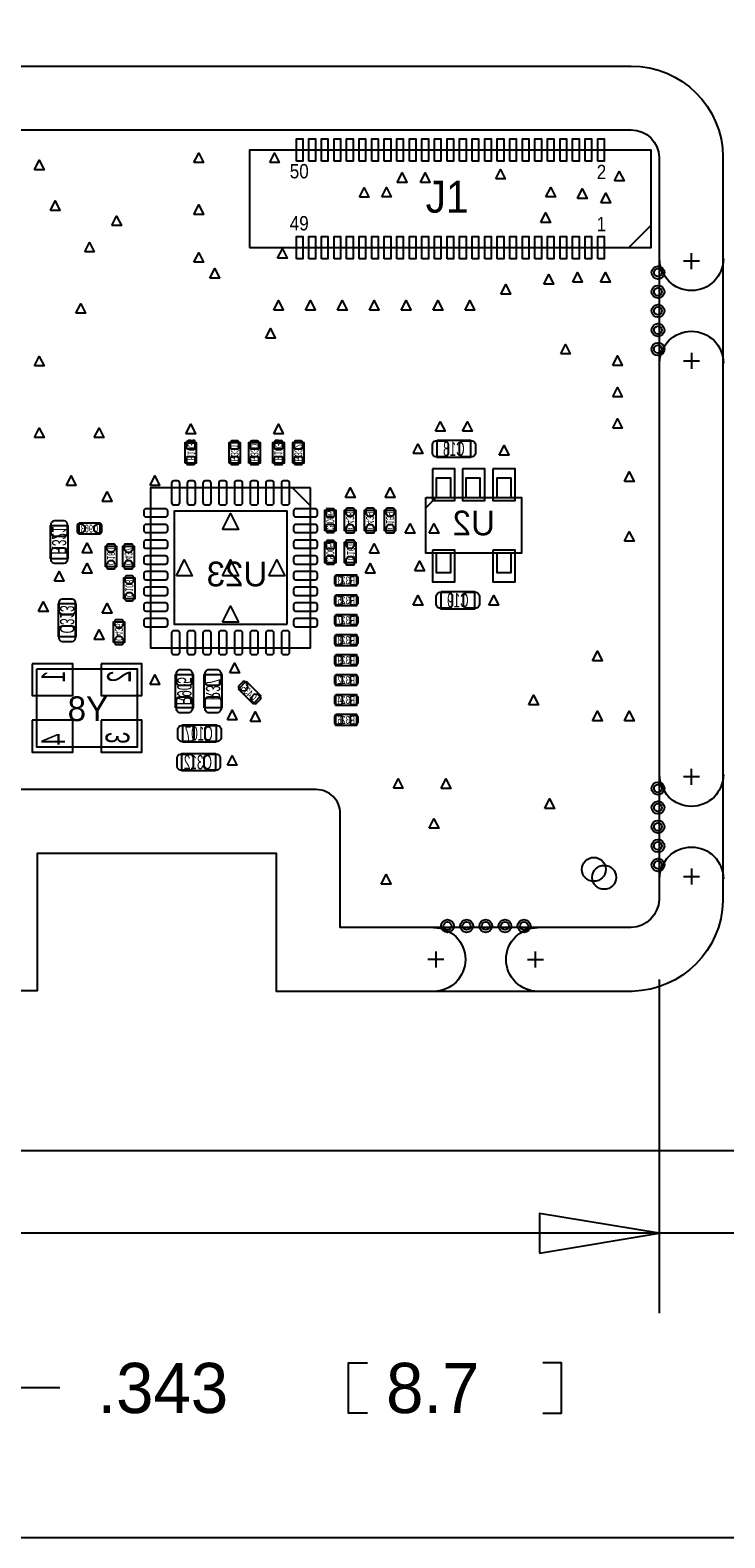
# Model space of a CAD drawing. Extents: x -24 to 300, y -33 to 275.
# Tile 2 of 6: x 5 to 27, y -19 to 29. Entities that reach past the tile are written whole.
import ezdxf
from ezdxf.enums import TextEntityAlignment as Align

# ---------------------------------------------------------------- set-up
doc = ezdxf.new("R2010")
doc.units = 0
for name, color, linetype in [('BG_DIMENSION', 80, 'CONTINUOUS'), ('BG_OUTLINE', 5, 'CONTINUOUS'), ('BG_PANEL', 141, 'CONTINUOUS'), ('MA_NCLEGEND-1-4', 254, 'CONTINUOUS'), ('PG_ASSEMBLY_BOTTOM', 231, 'CONTINUOUS'), ('PG_ASSEMBLY_TOP', 80, 'CONTINUOUS'), ('PIN_BOTTOM', 153, 'CONTINUOUS'), ('PIN_TOP', 5, 'CONTINUOUS'), ('RD_ASSEMBLY_BOTTOM', 211, 'CONTINUOUS'), ('RD_ASSEMBLY_TOP', 80, 'CONTINUOUS')]:
    doc.layers.add(name, color=color, linetype=linetype)

# ---------------------------------------------------------------- blocks, each defined once
blk = doc.blocks.new('FIGURE_TRI')
blk.add_lwpolyline([(-0.5, -0.5), (0, 0.5), (0.5, -0.5)], close=True)
blk = doc.blocks.new('FIGURE_CIRCLE')
blk.add_circle((0, 0), 0.5)

msp = doc.modelspace()

# ---------------------------------------------------------------- linework, layer by layer
at = {"layer": 'BG_DIMENSION'}
for points in [[(25.3365, -1.6637), (25.3365, -12.2936)], [(21.5265, -10.3886), (25.3365, -9.7536), (21.5265, -9.1186), (21.5265, -10.3886)], [(25.3365, -9.7536), (0, -9.7536)], [(29.91485, -9.7536), (25.3365, -9.7536)], [(16.0401, -15.4813), (15.4432, -15.4813), (15.4432, -13.8811), (16.0401, -13.8811)], [(21.6281, -15.4813), (22.225, -15.4813), (22.225, -13.8811), (21.6281, -13.8811)], [(6.24205, -14.6812), (1.5875, -14.6812)], [(36.89985, -19.4564), (-7.112, -19.4564)]]:
    msp.add_lwpolyline(points, dxfattribs=at)
at = {"layer": 'BG_OUTLINE'}
msp.add_lwpolyline([(0.850646, 25.4), (24.4475, 25.4, -0.411862), (25.3365, 24.5237), (25.3365, 0.8763, -0.387434), (24.4475, -0.0127), (15.1765, -0.007874), (15.1765, 3.6195, 0.418682), (14.4145, 4.3815), (4.2545, 4.3815, 0.418682), (3.4925, 3.6195), (3.4925, -0.001524), (0.883412, 0, -0.408937), (0, 0.878586), (0, 24.529542, -0.394812)], format="xyb", close=True, dxfattribs=at)
at = {"layer": 'BG_PANEL'}
msp.add_lwpolyline([(-7.112, -7.112), (101.6, -7.112), (101.6, 101.6254), (-7.112, 101.6254)], close=True, dxfattribs=at)
msp.add_lwpolyline([(24.445206, 27.432, -0.412917), (27.3685, 24.531795), (27.3685, 0.842602, -0.399198), (24.48052, -2.044718), (13.1445, -2.044718), (13.1445, 2.3495), (5.5245, 2.3495), (5.5245, -2.032), (0.87887, -2.032, -0.4113), (-2.032, 0.870087), (-2.032, 24.545323, -0.403471), (0.818223, 27.432)], format="xyb", close=True, dxfattribs=at)
for points in [[(27.3812, 21.2979, -1), (25.3492, 21.2979)], [(25.3492, 17.9705, -1), (27.3812, 17.9705)], [(27.3812, 4.8641, -1), (25.3492, 4.8641)], [(25.3492, 1.5367, -1), (27.3812, 1.5367)], [(18.1483, -0.0127, -1), (18.1483, -2.0447)], [(21.4757, -2.0447, -1), (21.4757, -0.0127)]]:
    msp.add_lwpolyline(points, format="xyb", dxfattribs=at)
for points in [[(26.6192, 21.2217), (26.1112, 21.2217)], [(26.3652, 20.9677), (26.3652, 21.4757)], [(26.3652, 18.3007), (26.3652, 17.7927)], [(26.1112, 18.0467), (26.6192, 18.0467)], [(26.3652, 4.5339), (26.3652, 5.0419)], [(26.6192, 4.7879), (26.1112, 4.7879)], [(26.1112, 1.6129), (26.6192, 1.6129)], [(26.3652, 1.8669), (26.3652, 1.3589)], [(18.2245, -0.7747), (18.2245, -1.2827)], [(21.3995, -1.2827), (21.3995, -0.7747)], [(18.4785, -1.0287), (17.9705, -1.0287)], [(21.1455, -1.0287), (21.6535, -1.0287)]]:
    msp.add_lwpolyline(points, dxfattribs=at)
at = {"layer": 'PG_ASSEMBLY_BOTTOM'}
for points in [[(10.2362, 14.7828), (10.2362, 15.4432), (10.5918, 15.4432), (10.5918, 14.7828), (10.2362, 14.7828)], [(11.6332, 14.7828), (11.6332, 15.4432), (11.9888, 15.4432), (11.9888, 14.7828), (11.6332, 14.7828)], [(12.2682, 14.7828), (12.2682, 15.4432), (12.6238, 15.4432), (12.6238, 14.7828), (12.2682, 14.7828)], [(13.0302, 14.7828), (13.0302, 15.4432), (13.3858, 15.4432), (13.3858, 14.7828), (13.0302, 14.7828)], [(13.6652, 14.7828), (13.6652, 15.4432), (14.0208, 15.4432), (14.0208, 14.7828), (13.6652, 14.7828)], [(14.234, 14), (9.134, 14), (9.134, 8.9), (14.234, 8.9), (14.234, 14)], [(14.234, 13.425), (13.659, 14)], [(18.6944, 13.6906), (18.6944, 14.3002), (18.2372, 14.3002), (18.2372, 13.6906), (17.907, 13.3604)], [(19.6342, 13.6906), (19.6342, 14.3002), (19.177, 14.3002), (19.177, 13.6906)], [(20.6248, 13.6906), (20.6248, 14.3002), (20.1676, 14.3002), (20.1676, 13.6906)], [(14.6812, 12.6238), (14.6812, 13.2842), (15.0368, 13.2842), (15.0368, 12.6238), (14.6812, 12.6238)], [(15.3162, 12.6238), (15.3162, 13.2842), (15.6718, 13.2842), (15.6718, 12.6238), (15.3162, 12.6238)], [(15.9512, 12.6238), (15.9512, 13.2842), (16.3068, 13.2842), (16.3068, 12.6238), (15.9512, 12.6238)], [(16.5862, 12.6238), (16.5862, 13.2842), (16.9418, 13.2842), (16.9418, 12.6238), (16.5862, 12.6238)], [(6.858, 12.8778), (7.5184, 12.8778), (7.5184, 12.5222), (6.858, 12.5222), (6.858, 12.8778)], [(7.6962, 11.4808), (7.6962, 12.1412), (8.0518, 12.1412), (8.0518, 11.4808), (7.6962, 11.4808)], [(8.255, 11.4808), (8.255, 12.1412), (8.6106, 12.1412), (8.6106, 11.4808), (8.255, 11.4808)], [(15.0368, 12.2682), (15.0368, 11.6078), (14.6812, 11.6078), (14.6812, 12.2682), (15.0368, 12.2682)], [(15.6718, 12.2682), (15.6718, 11.6078), (15.3162, 11.6078), (15.3162, 12.2682), (15.6718, 12.2682)], [(18.2372, 11.9126), (18.2372, 11.303), (18.6944, 11.303), (18.6944, 11.9126)], [(20.1676, 11.9126), (20.1676, 11.303), (20.6248, 11.303), (20.6248, 11.9126)], [(8.2804, 10.4648), (8.2804, 11.1252), (8.636, 11.1252), (8.636, 10.4648), (8.2804, 10.4648)], [(15.0368, 11.2268), (15.6972, 11.2268), (15.6972, 10.8712), (15.0368, 10.8712), (15.0368, 11.2268)], [(15.0368, 10.5918), (15.6972, 10.5918), (15.6972, 10.2362), (15.0368, 10.2362), (15.0368, 10.5918)], [(7.9502, 9.0678), (7.9502, 9.7282), (8.3058, 9.7282), (8.3058, 9.0678), (7.9502, 9.0678)], [(15.0368, 9.9568), (15.6972, 9.9568), (15.6972, 9.6012), (15.0368, 9.6012), (15.0368, 9.9568)], [(15.0368, 9.3218), (15.6972, 9.3218), (15.6972, 8.9662), (15.0368, 8.9662), (15.0368, 9.3218)], [(15.0368, 8.6868), (15.6972, 8.6868), (15.6972, 8.3312), (15.0368, 8.3312), (15.0368, 8.6868)], [(5.512001, 8.235), (8.711999, 8.235), (8.711999, 5.735), (5.512001, 5.735), (5.512001, 8.235)], [(12.182757, 7.834249), (12.649728, 7.367278), (12.398281, 7.11583), (11.93131, 7.582802), (12.182757, 7.834249)], [(15.0368, 8.0518), (15.6972, 8.0518), (15.6972, 7.6962), (15.0368, 7.6962), (15.0368, 8.0518)], [(15.0368, 7.4168), (15.6972, 7.4168), (15.6972, 7.0612), (15.0368, 7.0612), (15.0368, 7.4168)], [(15.0368, 6.7818), (15.6972, 6.7818), (15.6972, 6.4262), (15.0368, 6.4262), (15.0368, 6.7818)]]:
    msp.add_lwpolyline(points, dxfattribs=at)
for points in [[(18.2626, 15.5194), (19.3294, 15.5194), (19.3294, 14.9606), (18.2626, 14.9606)], [(17.907, 13.6906), (20.955, 13.6906), (20.955, 11.9126), (17.907, 11.9126)], [(5.9436, 11.7348), (5.9436, 12.8016), (6.5024, 12.8016), (6.5024, 11.7348)], [(18.3896, 10.6934), (19.4564, 10.6934), (19.4564, 10.1346), (18.3896, 10.1346)], [(6.7564, 10.3124), (6.7564, 9.2456), (6.1976, 9.2456), (6.1976, 10.3124)], [(9.9314, 6.985), (9.9314, 8.0518), (10.4902, 8.0518), (10.4902, 6.985)], [(10.8458, 6.985), (10.8458, 8.0518), (11.4046, 8.0518), (11.4046, 6.985)], [(11.2268, 5.8928), (10.16, 5.8928), (10.16, 6.4516), (11.2268, 6.4516)], [(11.2014, 4.9784), (10.1346, 4.9784), (10.1346, 5.5372), (11.2014, 5.5372)]]:
    msp.add_lwpolyline(points, close=True, dxfattribs=at)
at = {"layer": 'PG_ASSEMBLY_TOP'}
msp.add_lwpolyline([(12.2809, 21.6535), (25.0825, 21.6535), (25.0825, 24.7523), (12.2809, 24.7523)], close=True, dxfattribs=at)
msp.add_lwpolyline([(24.3713, 21.6535), (25.0825, 22.3647)], dxfattribs=at)
at = {"layer": 'PIN_BOTTOM'}
for points in [[(10.5029, 15.235936, 0.414214), (10.5537, 15.286736), (10.5537, 15.439136, 0.414214), (10.5029, 15.489936), (10.3251, 15.489936, 0.414214), (10.2743, 15.439136), (10.2743, 15.286736, 0.414214), (10.3251, 15.235936)], [(11.8999, 15.235936, 0.414214), (11.9507, 15.286736), (11.9507, 15.439136, 0.414214), (11.8999, 15.489936), (11.7221, 15.489936, 0.414214), (11.6713, 15.439136), (11.6713, 15.286736, 0.414214), (11.7221, 15.235936)], [(12.5349, 15.235936, 0.414214), (12.5857, 15.286736), (12.5857, 15.439136, 0.414214), (12.5349, 15.489936), (12.3571, 15.489936, 0.414214), (12.3063, 15.439136), (12.3063, 15.286736, 0.414214), (12.3571, 15.235936)], [(13.2969, 15.235936, 0.414214), (13.3477, 15.286736), (13.3477, 15.439136, 0.414214), (13.2969, 15.489936), (13.1191, 15.489936, 0.414214), (13.0683, 15.439136), (13.0683, 15.286736, 0.414214), (13.1191, 15.235936)], [(13.9319, 15.235936, 0.414214), (13.9827, 15.286736), (13.9827, 15.439136, 0.414214), (13.9319, 15.489936), (13.7541, 15.489936, 0.414214), (13.7033, 15.439136), (13.7033, 15.286736, 0.414214), (13.7541, 15.235936)], [(18.2118, 15.494), (18.5166, 15.494, -0.294587), (18.6182, 15.3924), (18.6182, 15.0876, -0.294587), (18.5166, 14.986), (18.2118, 14.986, -0.294587), (18.1102, 15.0876), (18.1102, 15.3924, -0.294587)], [(19.0754, 15.494), (19.3802, 15.494, -0.294587), (19.4818, 15.3924), (19.4818, 15.0876, -0.294587), (19.3802, 14.986), (19.0754, 14.986, -0.294587), (18.9738, 15.0876), (18.9738, 15.3924, -0.294587)], [(10.5029, 14.736064, 0.414214), (10.5537, 14.786864), (10.5537, 14.939264, 0.414214), (10.5029, 14.990064), (10.3251, 14.990064, 0.414214), (10.2743, 14.939264), (10.2743, 14.786864, 0.414214), (10.3251, 14.736064)], [(11.8999, 14.736064, 0.414214), (11.9507, 14.786864), (11.9507, 14.939264, 0.414214), (11.8999, 14.990064), (11.7221, 14.990064, 0.414214), (11.6713, 14.939264), (11.6713, 14.786864, 0.414214), (11.7221, 14.736064)], [(12.5349, 14.736064, 0.414214), (12.5857, 14.786864), (12.5857, 14.939264, 0.414214), (12.5349, 14.990064), (12.3571, 14.990064, 0.414214), (12.3063, 14.939264), (12.3063, 14.786864, 0.414214), (12.3571, 14.736064)], [(13.2969, 14.736064, 0.414214), (13.3477, 14.786864), (13.3477, 14.939264, 0.414214), (13.2969, 14.990064), (13.1191, 14.990064, 0.414214), (13.0683, 14.939264), (13.0683, 14.786864, 0.414214), (13.1191, 14.736064)], [(13.9319, 14.736064, 0.414214), (13.9827, 14.786864), (13.9827, 14.939264, 0.414214), (13.9319, 14.990064), (13.7541, 14.990064, 0.414214), (13.7033, 14.939264), (13.7033, 14.786864, 0.414214), (13.7541, 14.736064)], [(9.804001, 14.144998), (9.804001, 13.525, 0.414287), (9.874001, 13.455), (9.994001, 13.455, 0.414287), (10.064001, 13.525), (10.064001, 14.144998, 0.414287), (9.994001, 14.214998), (9.874001, 14.214998, 0.414287)], [(10.304, 14.144998), (10.304, 13.525, 0.414287), (10.374, 13.455), (10.494, 13.455, 0.414287), (10.564, 13.525), (10.564, 14.144998, 0.414287), (10.494, 14.214998), (10.374, 14.214998, 0.414287)], [(10.803999, 14.144998), (10.803999, 13.525, 0.414287), (10.873999, 13.455), (10.993999, 13.455, 0.414287), (11.063999, 13.525), (11.063999, 14.144998, 0.414287), (10.993999, 14.214998), (10.873999, 14.214998, 0.414287)], [(11.304001, 14.144998), (11.304001, 13.525, 0.414287), (11.374001, 13.455), (11.494, 13.455, 0.414287), (11.564, 13.525), (11.564, 14.144998, 0.414287), (11.494, 14.214998), (11.374001, 14.214998, 0.414287)], [(11.804, 14.144998), (11.804, 13.525, 0.414287), (11.874, 13.455), (11.993999, 13.455, 0.414287), (12.063999, 13.525), (12.063999, 14.144998, 0.414287), (11.993999, 14.214998), (11.874, 14.214998, 0.414287)], [(12.304001, 14.144998), (12.304001, 13.525, 0.414287), (12.374001, 13.455), (12.494001, 13.455, 0.414287), (12.564001, 13.525), (12.564001, 14.144998, 0.414287), (12.494001, 14.214998), (12.374001, 14.214998, 0.414287)], [(12.804, 14.144998), (12.804, 13.525, 0.414287), (12.874, 13.455), (12.994, 13.455, 0.414287), (13.064, 13.525), (13.064, 14.144998, 0.414287), (12.994, 14.214998), (12.874, 14.214998, 0.414287)], [(13.303999, 14.144998), (13.303999, 13.525, 0.414287), (13.373999, 13.455), (13.493999, 13.455, 0.414287), (13.563999, 13.525), (13.563999, 14.144998, 0.414287), (13.493999, 14.214998), (13.373999, 14.214998, 0.414287)], [(8.989002, 13.069999), (9.609, 13.069999, 0.414287), (9.679, 13.139999), (9.679, 13.259999, 0.414287), (9.609, 13.329999), (8.989002, 13.329999, 0.414287), (8.919002, 13.259999), (8.919002, 13.139999, 0.414287)], [(14.378998, 13.329999), (13.759, 13.329999, 0.414287), (13.689, 13.259999), (13.689, 13.139999, 0.414287), (13.759, 13.069999), (14.378998, 13.069999, 0.414287), (14.448998, 13.139999), (14.448998, 13.259999, 0.414287)], [(14.9479, 13.076936, 0.414214), (14.9987, 13.127736), (14.9987, 13.280136, 0.414214), (14.9479, 13.330936), (14.7701, 13.330936, 0.414214), (14.7193, 13.280136), (14.7193, 13.127736, 0.414214), (14.7701, 13.076936)], [(15.6337, 13.184378), (15.6337, 13.2969, 0.414214), (15.5829, 13.3477), (15.4051, 13.3477, 0.414214), (15.3543, 13.2969), (15.3543, 13.184378), (15.432278, 13.0937), (15.555722, 13.0937)], [(16.2687, 13.184378), (16.2687, 13.2969, 0.414214), (16.2179, 13.3477), (16.0401, 13.3477, 0.414214), (15.9893, 13.2969), (15.9893, 13.184378), (16.067278, 13.0937), (16.190722, 13.0937)], [(16.9037, 13.184378), (16.9037, 13.2969, 0.414214), (16.8529, 13.3477), (16.6751, 13.3477, 0.414214), (16.6243, 13.2969), (16.6243, 13.184378), (16.702278, 13.0937), (16.825722, 13.0937)], [(5.969, 12.5476), (5.969, 12.8524, -0.294587), (6.0706, 12.954), (6.3754, 12.954, -0.294587), (6.477, 12.8524), (6.477, 12.5476, -0.294587), (6.3754, 12.446), (6.0706, 12.446, -0.294587)], [(6.957822, 12.8397), (6.8453, 12.8397, 0.414214), (6.7945, 12.7889), (6.7945, 12.6111, 0.414214), (6.8453, 12.5603), (6.957822, 12.5603), (7.0485, 12.638278), (7.0485, 12.761722)], [(7.418578, 12.5603), (7.5311, 12.5603, 0.414214), (7.5819, 12.6111), (7.5819, 12.7889, 0.414214), (7.5311, 12.8397), (7.418578, 12.8397), (7.3279, 12.761722), (7.3279, 12.638278)], [(8.989002, 12.57), (9.609, 12.57, 0.414287), (9.679, 12.64), (9.679, 12.76, 0.414287), (9.609, 12.83), (8.989002, 12.83, 0.414287), (8.919002, 12.76), (8.919002, 12.64, 0.414287)], [(14.378998, 12.83), (13.759, 12.83, 0.414287), (13.689, 12.76), (13.689, 12.64, 0.414287), (13.759, 12.57), (14.378998, 12.57, 0.414287), (14.448998, 12.64), (14.448998, 12.76, 0.414287)], [(14.9479, 12.577064, 0.414214), (14.9987, 12.627864), (14.9987, 12.780264, 0.414214), (14.9479, 12.831064), (14.7701, 12.831064, 0.414214), (14.7193, 12.780264), (14.7193, 12.627864, 0.414214), (14.7701, 12.577064)], [(15.3543, 12.723622), (15.3543, 12.6111, 0.414214), (15.4051, 12.5603), (15.5829, 12.5603, 0.414214), (15.6337, 12.6111), (15.6337, 12.723622), (15.555722, 12.8143), (15.432278, 12.8143)], [(15.9893, 12.723622), (15.9893, 12.6111, 0.414214), (16.0401, 12.5603), (16.2179, 12.5603, 0.414214), (16.2687, 12.6111), (16.2687, 12.723622), (16.190722, 12.8143), (16.067278, 12.8143)], [(16.6243, 12.723622), (16.6243, 12.6111, 0.414214), (16.6751, 12.5603), (16.8529, 12.5603, 0.414214), (16.9037, 12.6111), (16.9037, 12.723622), (16.825722, 12.8143), (16.702278, 12.8143)], [(5.969, 11.684), (5.969, 11.9888, -0.294587), (6.0706, 12.0904), (6.3754, 12.0904, -0.294587), (6.477, 11.9888), (6.477, 11.684, -0.294587), (6.3754, 11.5824), (6.0706, 11.5824, -0.294587)], [(8.0137, 12.041378), (8.0137, 12.1539, 0.414214), (7.9629, 12.2047), (7.7851, 12.2047, 0.414214), (7.7343, 12.1539), (7.7343, 12.041378), (7.812278, 11.9507), (7.935722, 11.9507)], [(8.5725, 12.041378), (8.5725, 12.1539, 0.414214), (8.5217, 12.2047), (8.3439, 12.2047, 0.414214), (8.2931, 12.1539), (8.2931, 12.041378), (8.371078, 11.9507), (8.494522, 11.9507)], [(8.989002, 12.070001), (9.609, 12.070001, 0.414287), (9.679, 12.140001), (9.679, 12.260001, 0.414287), (9.609, 12.330001), (8.989002, 12.330001, 0.414287), (8.919002, 12.260001), (8.919002, 12.140001, 0.414287)], [(14.378998, 12.330001), (13.759, 12.330001, 0.414287), (13.689, 12.260001), (13.689, 12.140001, 0.414287), (13.759, 12.070001), (14.378998, 12.070001, 0.414287), (14.448998, 12.140001), (14.448998, 12.260001, 0.414287)], [(14.7701, 12.314936, 0.414214), (14.7193, 12.264136), (14.7193, 12.111736, 0.414214), (14.7701, 12.060936), (14.9479, 12.060936, 0.414214), (14.9987, 12.111736), (14.9987, 12.264136, 0.414214), (14.9479, 12.314936)], [(15.6337, 12.168378), (15.6337, 12.2809, 0.414214), (15.5829, 12.3317), (15.4051, 12.3317, 0.414214), (15.3543, 12.2809), (15.3543, 12.168378), (15.432278, 12.0777), (15.555722, 12.0777)], [(7.7343, 11.580622), (7.7343, 11.4681, 0.414214), (7.7851, 11.4173), (7.9629, 11.4173, 0.414214), (8.0137, 11.4681), (8.0137, 11.580622), (7.935722, 11.6713), (7.812278, 11.6713)], [(8.2931, 11.580622), (8.2931, 11.4681, 0.414214), (8.3439, 11.4173), (8.5217, 11.4173, 0.414214), (8.5725, 11.4681), (8.5725, 11.580622), (8.494522, 11.6713), (8.371078, 11.6713)], [(8.989002, 11.57), (9.609, 11.57, 0.414287), (9.679, 11.64), (9.679, 11.759999, 0.414287), (9.609, 11.829999), (8.989002, 11.829999, 0.414287), (8.919002, 11.759999), (8.919002, 11.64, 0.414287)], [(14.378998, 11.829999), (13.759, 11.829999, 0.414287), (13.689, 11.759999), (13.689, 11.64, 0.414287), (13.759, 11.57), (14.378998, 11.57, 0.414287), (14.448998, 11.64), (14.448998, 11.759999, 0.414287)], [(14.7701, 11.815064, 0.414214), (14.7193, 11.764264), (14.7193, 11.611864, 0.414214), (14.7701, 11.561064), (14.9479, 11.561064, 0.414214), (14.9987, 11.611864), (14.9987, 11.764264, 0.414214), (14.9479, 11.815064)], [(15.3543, 11.707622), (15.3543, 11.5951, 0.414214), (15.4051, 11.5443), (15.5829, 11.5443, 0.414214), (15.6337, 11.5951), (15.6337, 11.707622), (15.555722, 11.7983), (15.432278, 11.7983)], [(8.5979, 11.025378), (8.5979, 11.1379, 0.414214), (8.5471, 11.1887), (8.3693, 11.1887, 0.414214), (8.3185, 11.1379), (8.3185, 11.025378), (8.396478, 10.9347), (8.519922, 10.9347)], [(8.989002, 11.070001), (9.609, 11.070001, 0.414287), (9.679, 11.140001), (9.679, 11.26, 0.414287), (9.609, 11.33), (8.989002, 11.33, 0.414287), (8.919002, 11.26), (8.919002, 11.140001, 0.414287)], [(14.378998, 11.33), (13.759, 11.33, 0.414287), (13.689, 11.26), (13.689, 11.140001, 0.414287), (13.759, 11.070001), (14.378998, 11.070001, 0.414287), (14.448998, 11.140001), (14.448998, 11.26, 0.414287)], [(14.990064, 10.9601, 0.414214), (15.040864, 10.9093), (15.193264, 10.9093, 0.414214), (15.244064, 10.9601), (15.244064, 11.1379, 0.414214), (15.193264, 11.1887), (15.040864, 11.1887, 0.414214), (14.990064, 11.1379)], [(15.489936, 10.9601, 0.414214), (15.540736, 10.9093), (15.693136, 10.9093, 0.414214), (15.743936, 10.9601), (15.743936, 11.1379, 0.414214), (15.693136, 11.1887), (15.540736, 11.1887, 0.414214), (15.489936, 11.1379)], [(8.3185, 10.564622), (8.3185, 10.4521, 0.414214), (8.3693, 10.4013), (8.5471, 10.4013, 0.414214), (8.5979, 10.4521), (8.5979, 10.564622), (8.519922, 10.6553), (8.396478, 10.6553)], [(8.989002, 10.569999), (9.609, 10.569999, 0.414287), (9.679, 10.639999), (9.679, 10.759999, 0.414287), (9.609, 10.829999), (8.989002, 10.829999, 0.414287), (8.919002, 10.759999), (8.919002, 10.639999, 0.414287)], [(14.378998, 10.829999), (13.759, 10.829999, 0.414287), (13.689, 10.759999), (13.689, 10.639999, 0.414287), (13.759, 10.569999), (14.378998, 10.569999, 0.414287), (14.448998, 10.639999), (14.448998, 10.759999, 0.414287)], [(18.3388, 10.668), (18.6436, 10.668, -0.294587), (18.7452, 10.5664), (18.7452, 10.2616, -0.294587), (18.6436, 10.16), (18.3388, 10.16, -0.294587), (18.2372, 10.2616), (18.2372, 10.5664, -0.294587)], [(19.2024, 10.668), (19.5072, 10.668, -0.294587), (19.6088, 10.5664), (19.6088, 10.2616, -0.294587), (19.5072, 10.16), (19.2024, 10.16, -0.294587), (19.1008, 10.2616), (19.1008, 10.5664, -0.294587)], [(6.731, 10.3632), (6.731, 10.0584, -0.294587), (6.6294, 9.9568), (6.3246, 9.9568, -0.294587), (6.223, 10.0584), (6.223, 10.3632, -0.294587), (6.3246, 10.4648), (6.6294, 10.4648, -0.294587)], [(8.989002, 10.07), (9.609, 10.07, 0.414287), (9.679, 10.14), (9.679, 10.26, 0.414287), (9.609, 10.33), (8.989002, 10.33, 0.414287), (8.919002, 10.26), (8.919002, 10.14, 0.414287)], [(14.378998, 10.33), (13.759, 10.33, 0.414287), (13.689, 10.26), (13.689, 10.14, 0.414287), (13.759, 10.07), (14.378998, 10.07, 0.414287), (14.448998, 10.14), (14.448998, 10.26, 0.414287)], [(14.990064, 10.3251, 0.414214), (15.040864, 10.2743), (15.193264, 10.2743, 0.414214), (15.244064, 10.3251), (15.244064, 10.5029, 0.414214), (15.193264, 10.5537), (15.040864, 10.5537, 0.414214), (14.990064, 10.5029)], [(15.489936, 10.3251, 0.414214), (15.540736, 10.2743), (15.693136, 10.2743, 0.414214), (15.743936, 10.3251), (15.743936, 10.5029, 0.414214), (15.693136, 10.5537), (15.540736, 10.5537, 0.414214), (15.489936, 10.5029)], [(8.2677, 9.628378), (8.2677, 9.7409, 0.414214), (8.2169, 9.7917), (8.0391, 9.7917, 0.414214), (7.9883, 9.7409), (7.9883, 9.628378), (8.066278, 9.5377), (8.189722, 9.5377)], [(8.989002, 9.570001), (9.609, 9.570001, 0.414287), (9.679, 9.640001), (9.679, 9.760001, 0.414287), (9.609, 9.830001), (8.989002, 9.830001, 0.414287), (8.919002, 9.760001), (8.919002, 9.640001, 0.414287)], [(14.378998, 9.830001), (13.759, 9.830001, 0.414287), (13.689, 9.760001), (13.689, 9.640001, 0.414287), (13.759, 9.570001), (14.378998, 9.570001, 0.414287), (14.448998, 9.640001), (14.448998, 9.760001, 0.414287)], [(14.990064, 9.6901, 0.414214), (15.040864, 9.6393), (15.193264, 9.6393, 0.414214), (15.244064, 9.6901), (15.244064, 9.8679, 0.414214), (15.193264, 9.9187), (15.040864, 9.9187, 0.414214), (14.990064, 9.8679)], [(15.489936, 9.6901, 0.414214), (15.540736, 9.6393), (15.693136, 9.6393, 0.414214), (15.743936, 9.6901), (15.743936, 9.8679, 0.414214), (15.693136, 9.9187), (15.540736, 9.9187, 0.414214), (15.489936, 9.8679)], [(6.731, 9.4996), (6.731, 9.1948, -0.294587), (6.6294, 9.0932), (6.3246, 9.0932, -0.294587), (6.223, 9.1948), (6.223, 9.4996, -0.294587), (6.3246, 9.6012), (6.6294, 9.6012, -0.294587)], [(7.9883, 9.167622), (7.9883, 9.0551, 0.414214), (8.0391, 9.0043), (8.2169, 9.0043, 0.414214), (8.2677, 9.0551), (8.2677, 9.167622), (8.189722, 9.2583), (8.066278, 9.2583)], [(10.064001, 8.755002), (10.064001, 9.375, 0.414287), (9.994001, 9.445), (9.874001, 9.445, 0.414287), (9.804001, 9.375), (9.804001, 8.755002, 0.414287), (9.874001, 8.685002), (9.994001, 8.685002, 0.414287)], [(10.564, 8.755002), (10.564, 9.375, 0.414287), (10.494, 9.445), (10.374, 9.445, 0.414287), (10.304, 9.375), (10.304, 8.755002, 0.414287), (10.374, 8.685002), (10.494, 8.685002, 0.414287)], [(11.063999, 8.755002), (11.063999, 9.375, 0.414287), (10.993999, 9.445), (10.873999, 9.445, 0.414287), (10.803999, 9.375), (10.803999, 8.755002, 0.414287), (10.873999, 8.685002), (10.993999, 8.685002, 0.414287)], [(11.564, 8.755002), (11.564, 9.375, 0.414287), (11.494, 9.445), (11.374001, 9.445, 0.414287), (11.304001, 9.375), (11.304001, 8.755002, 0.414287), (11.374001, 8.685002), (11.494, 8.685002, 0.414287)], [(12.063999, 8.755002), (12.063999, 9.375, 0.414287), (11.993999, 9.445), (11.874, 9.445, 0.414287), (11.804, 9.375), (11.804, 8.755002, 0.414287), (11.874, 8.685002), (11.993999, 8.685002, 0.414287)], [(12.564001, 8.755002), (12.564001, 9.375, 0.414287), (12.494001, 9.445), (12.374001, 9.445, 0.414287), (12.304001, 9.375), (12.304001, 8.755002, 0.414287), (12.374001, 8.685002), (12.494001, 8.685002, 0.414287)], [(13.064, 8.755002), (13.064, 9.375, 0.414287), (12.994, 9.445), (12.874, 9.445, 0.414287), (12.804, 9.375), (12.804, 8.755002, 0.414287), (12.874, 8.685002), (12.994, 8.685002, 0.414287)], [(13.563999, 8.755002), (13.563999, 9.375, 0.414287), (13.493999, 9.445), (13.373999, 9.445, 0.414287), (13.303999, 9.375), (13.303999, 8.755002, 0.414287), (13.373999, 8.685002), (13.493999, 8.685002, 0.414287)], [(14.990064, 9.0551, 0.414214), (15.040864, 9.0043), (15.193264, 9.0043, 0.414214), (15.244064, 9.0551), (15.244064, 9.2329, 0.414214), (15.193264, 9.2837), (15.040864, 9.2837, 0.414214), (14.990064, 9.2329)], [(15.489936, 9.0551, 0.414214), (15.540736, 9.0043), (15.693136, 9.0043, 0.414214), (15.743936, 9.0551), (15.743936, 9.2329, 0.414214), (15.693136, 9.2837), (15.540736, 9.2837, 0.414214), (15.489936, 9.2329)], [(14.990064, 8.4201, 0.414214), (15.040864, 8.3693), (15.193264, 8.3693, 0.414214), (15.244064, 8.4201), (15.244064, 8.5979, 0.414214), (15.193264, 8.6487), (15.040864, 8.6487, 0.414214), (14.990064, 8.5979)], [(15.489936, 8.4201, 0.414214), (15.540736, 8.3693), (15.693136, 8.3693, 0.414214), (15.743936, 8.4201), (15.743936, 8.5979, 0.414214), (15.693136, 8.6487), (15.540736, 8.6487, 0.414214), (15.489936, 8.5979)], [(9.9568, 7.7978), (9.9568, 8.1026, -0.294587), (10.0584, 8.2042), (10.3632, 8.2042, -0.294587), (10.4648, 8.1026), (10.4648, 7.7978, -0.294587), (10.3632, 7.6962), (10.0584, 7.6962, -0.294587)], [(10.8712, 7.7978), (10.8712, 8.1026, -0.294587), (10.9728, 8.2042), (11.2776, 8.2042, -0.294587), (11.3792, 8.1026), (11.3792, 7.7978, -0.294587), (11.2776, 7.6962), (10.9728, 7.6962, -0.294587)], [(12.226399, 7.736723), (12.146836, 7.816289, 0.414225), (12.074992, 7.816289), (11.94927, 7.690566, 0.414225), (11.94927, 7.618722), (12.028835, 7.539159), (12.148094, 7.530178), (12.235381, 7.617465)], [(14.990064, 7.7851, 0.414214), (15.040864, 7.7343), (15.193264, 7.7343, 0.414214), (15.244064, 7.7851), (15.244064, 7.9629, 0.414214), (15.193264, 8.0137), (15.040864, 8.0137, 0.414214), (14.990064, 7.9629)], [(15.489936, 7.7851, 0.414214), (15.540736, 7.7343), (15.693136, 7.7343, 0.414214), (15.743936, 7.7851), (15.743936, 7.9629, 0.414214), (15.693136, 8.0137), (15.540736, 8.0137, 0.414214), (15.489936, 7.9629)], [(9.9568, 6.9342), (9.9568, 7.239, -0.294587), (10.0584, 7.3406), (10.3632, 7.3406, -0.294587), (10.4648, 7.239), (10.4648, 6.9342, -0.294587), (10.3632, 6.8326), (10.0584, 6.8326, -0.294587)], [(10.8712, 6.9342), (10.8712, 7.239, -0.294587), (10.9728, 7.3406), (11.2776, 7.3406, -0.294587), (11.3792, 7.239), (11.3792, 6.9342, -0.294587), (11.2776, 6.8326), (10.9728, 6.8326, -0.294587)], [(12.354639, 7.213356), (12.434202, 7.133791, 0.414225), (12.506046, 7.133791), (12.631768, 7.259513, 0.414225), (12.631768, 7.331357), (12.552202, 7.41092), (12.432944, 7.419901), (12.345657, 7.332614)], [(14.990064, 7.1501, 0.414214), (15.040864, 7.0993), (15.193264, 7.0993, 0.414214), (15.244064, 7.1501), (15.244064, 7.3279, 0.414214), (15.193264, 7.3787), (15.040864, 7.3787, 0.414214), (14.990064, 7.3279)], [(15.489936, 7.1501, 0.414214), (15.540736, 7.0993), (15.693136, 7.0993, 0.414214), (15.743936, 7.1501), (15.743936, 7.3279, 0.414214), (15.693136, 7.3787), (15.540736, 7.3787, 0.414214), (15.489936, 7.3279)], [(14.990064, 6.5151, 0.414214), (15.040864, 6.4643), (15.193264, 6.4643, 0.414214), (15.244064, 6.5151), (15.244064, 6.6929, 0.414214), (15.193264, 6.7437), (15.040864, 6.7437, 0.414214), (14.990064, 6.6929)], [(15.489936, 6.5151, 0.414214), (15.540736, 6.4643), (15.693136, 6.4643, 0.414214), (15.743936, 6.5151), (15.743936, 6.6929, 0.414214), (15.693136, 6.7437), (15.540736, 6.7437, 0.414214), (15.489936, 6.6929)], [(10.414, 5.9182), (10.1092, 5.9182, -0.294587), (10.0076, 6.0198), (10.0076, 6.3246, -0.294587), (10.1092, 6.4262), (10.414, 6.4262, -0.294587), (10.5156, 6.3246), (10.5156, 6.0198, -0.294587)], [(11.2776, 5.9182), (10.9728, 5.9182, -0.294587), (10.8712, 6.0198), (10.8712, 6.3246, -0.294587), (10.9728, 6.4262), (11.2776, 6.4262, -0.294587), (11.3792, 6.3246), (11.3792, 6.0198, -0.294587)], [(10.3886, 5.0038), (10.0838, 5.0038, -0.294587), (9.9822, 5.1054), (9.9822, 5.4102, -0.294587), (10.0838, 5.5118), (10.3886, 5.5118, -0.294587), (10.4902, 5.4102), (10.4902, 5.1054, -0.294587)], [(11.2522, 5.0038), (10.9474, 5.0038, -0.294587), (10.8458, 5.1054), (10.8458, 5.4102, -0.294587), (10.9474, 5.5118), (11.2522, 5.5118, -0.294587), (11.3538, 5.4102), (11.3538, 5.1054, -0.294587)]]:
    msp.add_lwpolyline(points, format="xyb", close=True, dxfattribs=at)
for points in [[(18.1102, 14.605), (18.1102, 13.589), (18.8214, 13.589), (18.8214, 14.605)], [(19.0754, 14.605), (19.0754, 13.589), (19.7866, 13.589), (19.7866, 14.605)], [(20.0406, 14.605), (20.0406, 13.589), (20.7518, 13.589), (20.7518, 14.605)], [(13.484001, 9.649998), (13.484001, 13.249999), (9.884001, 13.249999), (9.884001, 9.649998)], [(18.1102, 12.0142), (18.1102, 10.9982), (18.8214, 10.9982), (18.8214, 12.0142)], [(20.0406, 12.0142), (20.0406, 10.9982), (20.7518, 10.9982), (20.7518, 12.0142)], [(5.3643, 8.393001), (5.3643, 7.377001), (6.6597, 7.377001), (6.6597, 8.393001)], [(7.5643, 8.393001), (7.5643, 7.377001), (8.8597, 7.377001), (8.8597, 8.393001)], [(5.3643, 6.592999), (5.3643, 5.576999), (6.6597, 5.576999), (6.6597, 6.592999)], [(7.5643, 6.592999), (7.5643, 5.576999), (8.8597, 5.576999), (8.8597, 6.592999)]]:
    msp.add_lwpolyline(points, close=True, dxfattribs=at)
for centre, radius in [((25.2984, 20.8534), 0.127), ((25.2984, 20.2438), 0.127), ((25.2984, 19.6342), 0.127), ((25.2984, 19.0246), 0.127), ((25.2984, 18.415), 0.127), ((25.2984, 4.4196), 0.127), ((25.2984, 3.81), 0.127), ((25.2984, 3.2004), 0.127), ((25.2984, 2.5908), 0.127), ((23.5839, 1.5875), 0.381), ((25.2984, 1.9812), 0.127), ((18.5928, 0.0381), 0.127), ((19.2024, 0.0381), 0.127), ((19.812, 0.0381), 0.127), ((20.4216, 0.0381), 0.127), ((21.0312, 0.0381), 0.127)]:
    msp.add_circle(centre, radius, dxfattribs=at)
at = {"layer": 'PIN_TOP'}
for points in [[(13.780008, 24.404574), (13.780008, 25.115774), (13.983208, 25.115774), (13.983208, 24.404574)], [(14.180058, 24.404574), (14.180058, 25.115774), (14.383258, 25.115774), (14.383258, 24.404574)], [(14.580108, 24.404574), (14.580108, 25.115774), (14.783308, 25.115774), (14.783308, 24.404574)], [(14.979904, 24.404574), (14.979904, 25.115774), (15.183104, 25.115774), (15.183104, 24.404574)], [(15.379954, 24.404574), (15.379954, 25.115774), (15.583154, 25.115774), (15.583154, 24.404574)], [(15.780004, 24.404574), (15.780004, 25.115774), (15.983204, 25.115774), (15.983204, 24.404574)], [(16.180054, 24.404574), (16.180054, 25.115774), (16.383254, 25.115774), (16.383254, 24.404574)], [(16.580104, 24.404574), (16.580104, 25.115774), (16.783304, 25.115774), (16.783304, 24.404574)], [(16.980154, 24.404574), (16.980154, 25.115774), (17.183354, 25.115774), (17.183354, 24.404574)], [(17.380204, 24.404574), (17.380204, 25.115774), (17.583404, 25.115774), (17.583404, 24.404574)], [(17.78, 24.404574), (17.78, 25.115774), (17.9832, 25.115774), (17.9832, 24.404574)], [(18.18005, 24.404574), (18.18005, 25.115774), (18.38325, 25.115774), (18.38325, 24.404574)], [(18.5801, 24.404574), (18.5801, 25.115774), (18.7833, 25.115774), (18.7833, 24.404574)], [(18.98015, 24.404574), (18.98015, 25.115774), (19.18335, 25.115774), (19.18335, 24.404574)], [(19.3802, 24.404574), (19.3802, 25.115774), (19.5834, 25.115774), (19.5834, 24.404574)], [(19.78025, 24.404574), (19.78025, 25.115774), (19.98345, 25.115774), (19.98345, 24.404574)], [(20.1803, 24.404574), (20.1803, 25.115774), (20.3835, 25.115774), (20.3835, 24.404574)], [(20.580096, 24.404574), (20.580096, 25.115774), (20.783296, 25.115774), (20.783296, 24.404574)], [(20.980146, 24.404574), (20.980146, 25.115774), (21.183346, 25.115774), (21.183346, 24.404574)], [(21.380196, 24.404574), (21.380196, 25.115774), (21.583396, 25.115774), (21.583396, 24.404574)], [(21.780246, 24.404574), (21.780246, 25.115774), (21.983446, 25.115774), (21.983446, 24.404574)], [(22.180296, 24.404574), (22.180296, 25.115774), (22.383496, 25.115774), (22.383496, 24.404574)], [(22.580092, 24.404574), (22.580092, 25.115774), (22.783292, 25.115774), (22.783292, 24.404574)], [(22.980142, 24.404574), (22.980142, 25.115774), (23.183342, 25.115774), (23.183342, 24.404574)], [(23.380192, 24.404574), (23.380192, 25.115774), (23.583392, 25.115774), (23.583392, 24.404574)], [(13.780008, 21.290026), (13.780008, 22.001226), (13.983208, 22.001226), (13.983208, 21.290026)], [(14.180058, 21.290026), (14.180058, 22.001226), (14.383258, 22.001226), (14.383258, 21.290026)], [(14.580108, 21.290026), (14.580108, 22.001226), (14.783308, 22.001226), (14.783308, 21.290026)], [(14.979904, 21.290026), (14.979904, 22.001226), (15.183104, 22.001226), (15.183104, 21.290026)], [(15.379954, 21.290026), (15.379954, 22.001226), (15.583154, 22.001226), (15.583154, 21.290026)], [(15.780004, 21.290026), (15.780004, 22.001226), (15.983204, 22.001226), (15.983204, 21.290026)], [(16.180054, 21.290026), (16.180054, 22.001226), (16.383254, 22.001226), (16.383254, 21.290026)], [(16.580104, 21.290026), (16.580104, 22.001226), (16.783304, 22.001226), (16.783304, 21.290026)], [(16.980154, 21.290026), (16.980154, 22.001226), (17.183354, 22.001226), (17.183354, 21.290026)], [(17.380204, 21.290026), (17.380204, 22.001226), (17.583404, 22.001226), (17.583404, 21.290026)], [(17.78, 21.290026), (17.78, 22.001226), (17.9832, 22.001226), (17.9832, 21.290026)], [(18.18005, 21.290026), (18.18005, 22.001226), (18.38325, 22.001226), (18.38325, 21.290026)], [(18.5801, 21.290026), (18.5801, 22.001226), (18.7833, 22.001226), (18.7833, 21.290026)], [(18.98015, 21.290026), (18.98015, 22.001226), (19.18335, 22.001226), (19.18335, 21.290026)], [(19.3802, 21.290026), (19.3802, 22.001226), (19.5834, 22.001226), (19.5834, 21.290026)], [(19.78025, 21.290026), (19.78025, 22.001226), (19.98345, 22.001226), (19.98345, 21.290026)], [(20.1803, 21.290026), (20.1803, 22.001226), (20.3835, 22.001226), (20.3835, 21.290026)], [(20.580096, 21.290026), (20.580096, 22.001226), (20.783296, 22.001226), (20.783296, 21.290026)], [(20.980146, 21.290026), (20.980146, 22.001226), (21.183346, 22.001226), (21.183346, 21.290026)], [(21.380196, 21.290026), (21.380196, 22.001226), (21.583396, 22.001226), (21.583396, 21.290026)], [(21.780246, 21.290026), (21.780246, 22.001226), (21.983446, 22.001226), (21.983446, 21.290026)], [(22.180296, 21.290026), (22.180296, 22.001226), (22.383496, 22.001226), (22.383496, 21.290026)], [(22.580092, 21.290026), (22.580092, 22.001226), (22.783292, 22.001226), (22.783292, 21.290026)], [(22.980142, 21.290026), (22.980142, 22.001226), (23.183342, 22.001226), (23.183342, 21.290026)], [(23.380192, 21.290026), (23.380192, 22.001226), (23.583392, 22.001226), (23.583392, 21.290026)]]:
    msp.add_lwpolyline(points, close=True, dxfattribs=at)
for centre, radius in [((25.2984, 20.8534), 0.127), ((25.2984, 20.2438), 0.127), ((25.2984, 19.6342), 0.127), ((25.2984, 19.0246), 0.127), ((25.2984, 18.415), 0.127), ((25.2984, 4.4196), 0.127), ((25.2984, 3.81), 0.127), ((25.2984, 3.2004), 0.127), ((25.2984, 2.5908), 0.127), ((23.2537, 1.8415), 0.381), ((25.2984, 1.9812), 0.127), ((18.5928, 0.0381), 0.127), ((19.2024, 0.0381), 0.127), ((19.812, 0.0381), 0.127), ((20.4216, 0.0381), 0.127), ((21.0312, 0.0381), 0.127)]:
    msp.add_circle(centre, radius, dxfattribs=at)

# ---------------------------------------------------------------- block references
at = {"layer": 'MA_NCLEGEND-1-4'}
for name, p, xscale, yscale in [('FIGURE_TRI', (10.668, 24.511), 0.3048, 0.3048), ('FIGURE_TRI', (13.081, 24.511), 0.3048, 0.3048), ('FIGURE_TRI', (5.588, 24.2824), 0.3048, 0.3048), ('FIGURE_TRI', (17.145, 23.876), 0.3048, 0.3048), ('FIGURE_TRI', (17.8816, 23.876), 0.3048, 0.3048), ('FIGURE_TRI', (20.2819, 23.9903), 0.3048, 0.3048), ('FIGURE_TRI', (24.0665, 23.9268), 0.3048, 0.3048), ('FIGURE_TRI', (15.9385, 23.4061), 0.3048, 0.3048), ('FIGURE_TRI', (16.6497, 23.4188), 0.3048, 0.3048), ('FIGURE_TRI', (21.8821, 23.4188), 0.3048, 0.3048), ('FIGURE_TRI', (6.096, 22.987), 0.3048, 0.3048), ('FIGURE_TRI', (22.8854, 23.368), 0.3048, 0.3048), ('FIGURE_TRI', (23.6347, 23.2283), 0.3048, 0.3048), ('FIGURE_TRI', (8.0518, 22.5044), 0.3048, 0.3048), ('FIGURE_TRI', (10.668, 22.86), 0.3048, 0.3048), ('FIGURE_TRI', (21.717, 22.606), 0.3048, 0.3048), ('FIGURE_TRI', (7.1882, 21.6662), 0.3048, 0.3048), ('FIGURE_TRI', (10.668, 21.336), 0.3048, 0.3048), ('FIGURE_TRI', (13.335, 21.463), 0.3048, 0.3048), ('FIGURE_TRI', (11.176, 20.828), 0.3048, 0.3048), ('FIGURE_TRI', (21.8186, 20.6375), 0.3048, 0.3048), ('FIGURE_TRI', (22.733, 20.701), 0.3048, 0.3048), ('FIGURE_TRI', (23.622, 20.701), 0.3048, 0.3048), ('FIGURE_CIRCLE', (25.2984, 20.8534), 0.4064, 0.4064), ('FIGURE_TRI', (20.447, 20.32), 0.3048, 0.3048), ('FIGURE_CIRCLE', (25.2984, 20.2438), 0.4064, 0.4064), ('FIGURE_TRI', (6.9088, 19.7104), 0.3048, 0.3048), ('FIGURE_TRI', (13.208, 19.812), 0.3048, 0.3048), ('FIGURE_TRI', (14.224, 19.812), 0.3048, 0.3048), ('FIGURE_TRI', (15.24, 19.812), 0.3048, 0.3048), ('FIGURE_TRI', (16.256, 19.812), 0.3048, 0.3048), ('FIGURE_TRI', (17.272, 19.812), 0.3048, 0.3048), ('FIGURE_TRI', (18.288, 19.812), 0.3048, 0.3048), ('FIGURE_TRI', (19.304, 19.812), 0.3048, 0.3048), ('FIGURE_CIRCLE', (25.2984, 19.6342), 0.4064, 0.4064), ('FIGURE_CIRCLE', (25.2984, 19.0246), 0.4064, 0.4064), ('FIGURE_TRI', (12.954, 18.923), 0.3048, 0.3048), ('FIGURE_TRI', (22.352, 18.415), 0.3048, 0.3048), ('FIGURE_CIRCLE', (25.2984, 18.415), 0.4064, 0.4064), ('FIGURE_TRI', (5.588, 18.034), 0.3048, 0.3048), ('FIGURE_TRI', (24.007064, 18.045176), 0.3048, 0.3048), ('FIGURE_TRI', (24.007064, 17.045432), 0.3048, 0.3048), ('FIGURE_TRI', (5.588, 15.748), 0.3048, 0.3048), ('FIGURE_TRI', (7.493, 15.748), 0.3048, 0.3048), ('FIGURE_TRI', (10.414, 15.875), 0.3048, 0.3048), ('FIGURE_TRI', (13.208, 15.875), 0.3048, 0.3048), ('FIGURE_TRI', (18.3642, 15.9512), 0.3048, 0.3048), ('FIGURE_TRI', (19.2278, 15.9512), 0.3048, 0.3048), ('FIGURE_TRI', (24.007064, 16.045688), 0.3048, 0.3048), ('FIGURE_TRI', (17.653, 15.24), 0.3048, 0.3048), ('FIGURE_TRI', (20.3962, 15.1892), 0.3048, 0.3048), ('FIGURE_TRI', (24.384, 14.351), 0.3048, 0.3048), ('FIGURE_TRI', (6.604, 14.224), 0.3048, 0.3048), ('FIGURE_TRI', (9.271, 14.224), 0.3048, 0.3048), ('FIGURE_TRI', (15.494, 13.843), 0.3048, 0.3048), ('FIGURE_TRI', (16.764, 13.843), 0.3048, 0.3048), ('FIGURE_TRI', (7.747, 13.716), 0.3048, 0.3048), ('FIGURE_TRI', (11.684, 12.925001), 0.508, 0.508), ('FIGURE_TRI', (17.399, 12.7), 0.3048, 0.3048), ('FIGURE_TRI', (18.161, 12.7), 0.3048, 0.3048), ('FIGURE_TRI', (24.384, 12.446), 0.3048, 0.3048), ('FIGURE_TRI', (7.112, 12.0777), 0.3048, 0.3048), ('FIGURE_TRI', (16.256, 12.065), 0.3048, 0.3048), ('FIGURE_TRI', (7.112, 11.43), 0.3048, 0.3048), ('FIGURE_TRI', (10.208999, 11.45), 0.508, 0.508), ('FIGURE_TRI', (11.684, 11.45), 0.508, 0.508), ('FIGURE_TRI', (13.159001, 11.45), 0.508, 0.508), ('FIGURE_TRI', (16.129, 11.43), 0.3048, 0.3048), ('FIGURE_TRI', (17.7038, 11.5062), 0.3048, 0.3048), ('FIGURE_TRI', (6.223, 11.176), 0.3048, 0.3048), ('FIGURE_TRI', (5.715, 10.2108), 0.3048, 0.3048), ('FIGURE_TRI', (7.747, 10.16), 0.3048, 0.3048), ('FIGURE_TRI', (11.684, 9.974999), 0.508, 0.508), ('FIGURE_TRI', (17.653, 10.414), 0.3048, 0.3048), ('FIGURE_TRI', (20.066, 10.414), 0.3048, 0.3048), ('FIGURE_TRI', (7.493, 9.3218), 0.3048, 0.3048), ('FIGURE_TRI', (23.368, 8.636), 0.3048, 0.3048), ('FIGURE_TRI', (11.811, 8.255), 0.3048, 0.3048), ('FIGURE_TRI', (9.271, 7.885001), 0.3048, 0.3048), ('FIGURE_TRI', (21.336, 7.239), 0.3048, 0.3048), ('FIGURE_TRI', (11.7348, 6.7564), 0.3048, 0.3048), ('FIGURE_TRI', (12.4714, 6.7056), 0.3048, 0.3048), ('FIGURE_TRI', (23.368, 6.731), 0.3048, 0.3048), ('FIGURE_TRI', (24.384, 6.731), 0.3048, 0.3048), ('FIGURE_TRI', (11.7348, 5.3086), 0.3048, 0.3048), ('FIGURE_TRI', (17.022064, 4.576064), 0.3048, 0.3048), ('FIGURE_TRI', (18.542, 4.572), 0.3048, 0.3048), ('FIGURE_CIRCLE', (25.2984, 4.4196), 0.4064, 0.4064), ('FIGURE_TRI', (21.844, 3.937), 0.3048, 0.3048), ('FIGURE_CIRCLE', (25.2984, 3.81), 0.4064, 0.4064), ('FIGURE_TRI', (18.161, 3.302), 0.3048, 0.3048), ('FIGURE_CIRCLE', (25.2984, 3.2004), 0.4064, 0.4064), ('FIGURE_CIRCLE', (25.2984, 2.5908), 0.4064, 0.4064), ('FIGURE_CIRCLE', (25.2984, 1.9812), 0.4064, 0.4064), ('FIGURE_TRI', (16.637, 1.524), 0.3048, 0.3048), ('FIGURE_CIRCLE', (18.5928, 0.0381), 0.4064, 0.4064), ('FIGURE_CIRCLE', (19.2024, 0.0381), 0.4064, 0.4064), ('FIGURE_CIRCLE', (19.812, 0.0381), 0.4064, 0.4064), ('FIGURE_CIRCLE', (20.4216, 0.0381), 0.4064, 0.4064), ('FIGURE_CIRCLE', (21.0312, 0.0381), 0.4064, 0.4064)]:
    msp.add_blockref(name, p, dxfattribs=dict(at, xscale=xscale, yscale=yscale))

# ---------------------------------------------------------------- texts
at = {"layer": 'BG_DIMENSION'}
for s, p in [('.343', (7.4422, -15.4813)), ('8.7', (16.637, -15.4813))]:
    msp.add_text(s, height=1.6002, dxfattribs=at).set_placement(p)
at = {"layer": 'PG_ASSEMBLY_BOTTOM', "text_generation_flag": 2, "width": 0.666667}
for s, p in [('1', (6.411999, 7.985001)), ('2', (8.512, 7.985001)), ('4', (6.411999, 5.984999)), ('3', (8.462, 6.034999))]:
    msp.add_text(s, height=0.762, rotation=90, dxfattribs=at).set_placement(p, align=Align.CENTER)
at = {"layer": 'PG_ASSEMBLY_TOP', "width": 0.888889}
for s, p in [('50', (13.870432, 23.857204)), ('2', (23.497032, 23.831804)), ('49', (13.86967, 22.197822)), ('1', (23.49627, 22.172422))]:
    msp.add_text(s, height=0.4572, dxfattribs=at).set_placement(p, align=Align.CENTER)
at = {"layer": 'RD_ASSEMBLY_BOTTOM', "text_generation_flag": 2}
for s, height, rotation, width, p in [('R1038', 0.254, 270, 0.6, (10.3124, 15.2146)), ('R1036', 0.254, 270, 0.6, (13.081, 15.2146)), ('R331', 0.254, 270, 0.6, (11.684, 15.113)), ('R330', 0.254, 270, 0.6, (12.319, 15.113)), ('R332', 0.254, 270, 0.6, (13.716, 15.113)), ('C50061', 0.254, 270, 0.6, (14.732, 12.9794)), ('C438', 0.254, 270, 0.6, (15.367, 12.954)), ('C439', 0.254, 270, 0.6, (16.002, 12.954)), ('C159', 0.254, 270, 0.6, (16.637, 12.954)), ('R321', 0.4572, 270, 0.611111, (5.9944, 12.319)), ('C160', 0.254, 270, 0.6, (7.747, 11.811)), ('C437', 0.254, 270, 0.6, (8.3058, 11.811)), ('C50059', 0.254, 270, 0.6, (14.732, 11.9634)), ('C161', 0.254, 270, 0.6, (15.3924, 11.9634)), ('C108', 0.254, 270, 0.6, (8.3312, 10.795)), ('C313', 0.4572, 270, 0.611111, (6.2484, 9.8044)), ('C436', 0.254, 270, 0.6, (8.001, 9.398)), ('R905', 0.4572, 270, 0.611111, (9.9822, 7.5184)), ('R37', 0.4572, 270, 0.611111, (10.8966, 7.5692)), ('C435', 0.254, 315, 0.6, (12.178398, 7.377798))]:
    msp.add_text(s, height=height, rotation=rotation, dxfattribs=dict(at, width=width)).set_placement(p, align=Align.CENTER)
for s, height, width, p in [('C18', 0.4572, 0.611111, (18.796, 15.0114)), ('C963', 0.254, 0.6, (7.1882, 12.573)), ('R323', 0.254, 0.6, (15.367, 10.922)), ('C19', 0.4572, 0.611111, (18.923, 10.1854)), ('R325', 0.254, 0.6, (15.367, 10.287)), ('R327', 0.254, 0.6, (15.367, 9.652)), ('R328', 0.254, 0.6, (15.367, 9.017)), ('R329', 0.254, 0.6, (15.367, 8.382)), ('R322', 0.254, 0.6, (15.367, 7.747)), ('R324', 0.254, 0.6, (15.367, 7.112)), ('R326', 0.254, 0.6, (15.367, 6.477)), ('C107', 0.4572, 0.611111, (10.668, 5.9436)), ('C312', 0.4572, 0.611111, (10.6426, 5.0292))]:
    msp.add_text(s, height=height, dxfattribs=dict(at, width=width)).set_placement(p, align=Align.CENTER)
for s, p in [('U2', (19.431, 12.4841)), ('U23', (11.8872, 10.8585)), ('Y8', (7.1374, 6.5659))]:
    msp.add_text(s, height=0.7874, dxfattribs=at).set_placement(p, align=Align.CENTER)
at = {"layer": 'RD_ASSEMBLY_TOP', "width": 0.95}
msp.add_text('J1', height=1.016, dxfattribs=at).set_placement((18.5801, 22.762718), align=Align.CENTER)

doc.saveas('drawing.dxf')
